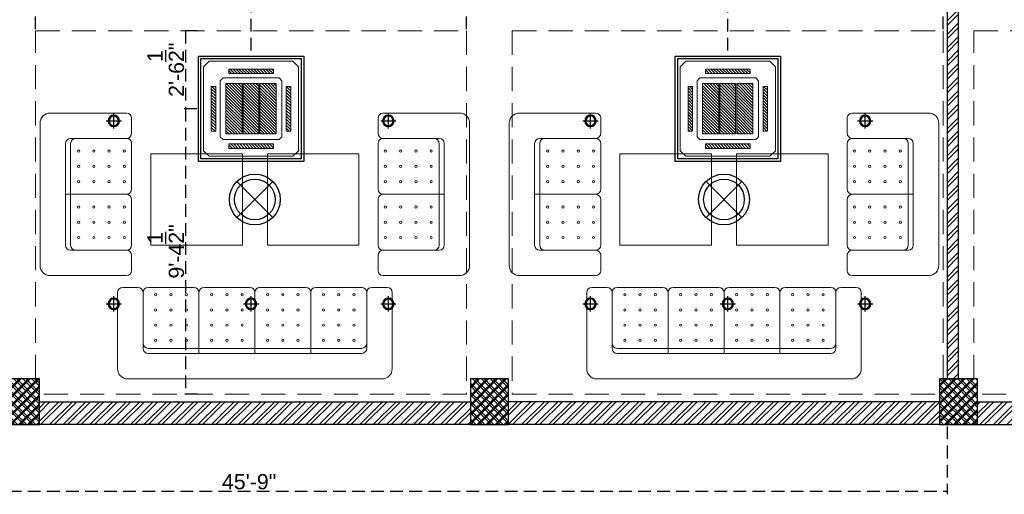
# Model space of a CAD drawing. Header units: inches. Extents: x 105152 to 158499, y 12149 to 30915.
# Tile 15 of 256: x 123361 to 123748, y 17377 to 17564. Entities that reach past the tile are written whole.
import ezdxf

# ---------------------------------------------------------------- set-up
doc = ezdxf.new("R2010")
doc.units = ezdxf.units.IN
doc.header["$MEASUREMENT"] = 0
doc.header["$PDMODE"] = 34
doc.linetypes.add('HIDDEN', pattern=[0.375, 0.25, -0.125])
for name, color, linetype, lineweight in [('-AC-EQUEPMENT', 1, 'Continuous', 20), ('PD_COLUMN', 2, 'Continuous', 60), ('PD_HATCH', 45, 'Continuous', 9)]:
    doc.layers.add(name, color=color, linetype=linetype, lineweight=lineweight)
doc.layers.add('15w led', color=7, linetype='Continuous', true_color=0xe600e6)
doc.layers.add('PD_BASE', color=8, linetype='Continuous', transparency=0.5)
doc.layers.add('PD_DIMENSION', color=101, linetype='Continuous')
doc.layers.add('PD_LIGHTING', color=23, linetype='Continuous')
doc.styles.get("Standard").update_dxf_attribs({"font": 'arial.ttf', "height": 6})
doc.dimstyles.new('ISO-10', dxfattribs={"dimtxt": 6, "dimasz": 0.5, "dimexe": 1.25, "dimexo": 0.625, "dimtad": 1, "dimtoh": 1, "dimdec": 1, "dimlunit": 4, "dimtxsty": 'Standard', "dimblk": 'ARCHTICK', "dimcen": 2.5, "dimclrt": 3, "dimadec": 0, "dimazin": 0, "dimtfac": 1, "dimtdec": 1, "dimtmove": 1, "dimatfit": 3, "dimfxl": 1, "dimarcsym": 0})
pattern_1 = [(45, (268611.2745, 44121.918), (-1.767766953, 1.767766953), []), (135, (268611.2745, 44121.918), (-1.767766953, -1.767766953), [])]

# ---------------------------------------------------------------- blocks, each defined once
blk = doc.blocks.new('LGIHT46E')
for p, q in [((7.07, 7.07), (-7.07, -7.07)), ((-7.07, 7.07), (7.07, -7.07))]:
    blk.add_line(p, q)
for radius in [10, 8]:
    blk.add_circle((0, 0), radius)
blk = doc.blocks.new('_ArchTick')
at = {"color": 0, "linetype": 'ByBlock', "const_width": 0.15}
blk.add_lwpolyline([(-0.5, -0.5), (0.5, 0.5)], dxfattribs=at)
blk = doc.blocks.new('*D252')
at = {"layer": 'Defpoints', "color": 0, "ltscale": 20, "transparency": 16777216}
for p in [(123725.99, 17422.43), (123176.99, 17413.43), (123725.99, 17378.27)]:
    blk.add_point(p, dxfattribs=at)
at = {"layer": 'PD_DIMENSION', "color": 0, "linetype": 'HIDDEN', "lineweight": -2, "ltscale": 20, "transparency": 16777216}
for p, q in [((123176.99, 17403.67), (123176.99, 17377.02)), ((123725.99, 17403.67), (123725.99, 17377.02)), ((123176.99, 17378.27), (123725.99, 17378.27))]:
    blk.add_line(p, q, dxfattribs=at)
at = {"layer": 'PD_DIMENSION', "color": 0, "lineweight": -2, "ltscale": 20, "transparency": 16777216, "xscale": 0.5, "yscale": 0.5, "zscale": 0.5, "rotation": 180}
blk.add_blockref('_ArchTick', (123176.99, 17378.27), dxfattribs=at)
at = {"layer": 'PD_DIMENSION', "color": 0, "lineweight": -2, "ltscale": 20, "transparency": 16777216, "xscale": 0.5, "yscale": 0.5, "zscale": 0.5}
blk.add_blockref('_ArchTick', (123725.99, 17378.27), dxfattribs=at)
at = {"layer": 'PD_DIMENSION', "color": 3, "ltscale": 20, "transparency": 16777216, "insert": (123451.49, 17381.95), "char_height": 6, "attachment_point": 5}
blk.add_mtext('45\'-9"', dxfattribs=at)
blk = doc.blocks.new('columns2')
at = {"layer": 'PD_HATCH', "lineweight": 5}
h = blk.add_hatch(dxfattribs=at)
h.set_pattern_fill('ANSI37', color=173, scale=20)
h.paths.add_polyline_path([(387, -250), (387, -268), (369, -268), (369, -250)])
h.paths.add_polyline_path([(18, 0), (18, -15), (0, -15), (0, 0)])
h.paths.add_polyline_path([(18, -828), (18, -813), (0, -813), (0, -828)])
h.paths.add_polyline_path([(201, -870), (186, -870), (186, -888), (201, -888)])
h.paths.add_polyline_path([(570, -870), (555, -870), (555, -888), (570, -888)])
h.paths.add_polyline_path([(754.5, -870), (739.5, -870), (739.5, -888), (754.5, -888)])
h.paths.add_polyline_path([(934.5, -870), (919.5, -870), (919.5, -888), (934.5, -888)])
h.paths.add_polyline_path([(385.5, -870), (370.5, -870), (370.5, -888), (385.5, -888)])
h.paths.add_polyline_path([(201, 42), (186, 42), (186, 60), (201, 60)])
h.paths.add_polyline_path([(387, -578), (387, -560), (369, -560), (369, -578)])
h.paths.add_polyline_path([(1116, -731.5), (1116, -716.5), (1098, -716.5), (1098, -731.5)])
h.paths.add_polyline_path([(1116, -111.5), (1116, -96.5), (1098, -96.5), (1098, -111.5)])
h.paths.add_polyline_path([(1116, -561.5), (1116, -576.5), (1098, -576.5), (1098, -561.5)])
h.paths.add_polyline_path([(1116, -251.5), (1116, -266.5), (1098, -266.5), (1098, -251.5)])
h.paths.add_polyline_path([(0, -731.5), (0, -716.5), (18, -716.5), (18, -731.5)])
h.paths.add_polyline_path([(0, -111.5), (0, -96.5), (18, -96.5), (18, -111.5)])
h.paths.add_polyline_path([(0, -406.5), (0, -421.5), (18, -421.5), (18, -406.5)])
h.paths.add_polyline_path([(0, -561.5), (0, -576.5), (18, -576.5), (18, -561.5)])
h.paths.add_polyline_path([(0, -251.5), (0, -266.5), (18, -266.5), (18, -251.5)])
h.paths.add_polyline_path([(993, -111.5), (993, -99.5), (984, -99.5), (984, -111.5)])
h.paths.add_polyline_path([(993, -189.5), (993, -201.5), (984, -201.5), (984, -189.5)])
h.paths.add_polyline_path([(903, -111.5), (903, -99.5), (912, -99.5), (912, -111.5)])
h.paths.add_polyline_path([(903, -189.5), (903, -201.5), (912, -201.5), (912, -189.5)])
h.paths.add_polyline_path([(75, -870), (60, -870), (60, -888), (75, -888)])
h.paths.add_polyline_path([(1116, -870), (1101, -870), (1101, -888), (1116, -888)])
h.paths.add_polyline_path([(75, 42), (60, 42), (60, 60), (75, 60)])
h.paths.add_polyline_path([(570, 42), (555, 42), (555, 60), (570, 60)])
h.paths.add_polyline_path([(754.5, 42), (739.5, 42), (739.5, 60), (754.5, 60)])
h.paths.add_polyline_path([(934.5, 42), (919.5, 42), (919.5, 60), (934.5, 60)])
h.paths.add_polyline_path([(385.5, 42), (370.5, 42), (370.5, 60), (385.5, 60)])
h.paths.add_polyline_path([(1116, 42), (1101, 42), (1101, 60), (1116, 60)])
h.paths.add_polyline_path([(738, -250), (738, -268), (756, -268), (756, -250)])
h.paths.add_polyline_path([(756, -578), (756, -560), (738, -560), (738, -578)])
at = {"layer": 'PD_COLUMN', "color": 173, "lineweight": 5}
for points in [[(201, -870), (186, -870), (186, -888), (201, -888)], [(385.5, -870), (370.5, -870), (370.5, -888), (385.5, -888)], [(570, -870), (555, -870), (555, -888), (570, -888)]]:
    blk.add_lwpolyline(points, close=True, dxfattribs=at)
at = {"layer": 'PD_HATCH', "color": 173, "linetype": 'HIDDEN', "lineweight": 5, "ltscale": 38}
for p, q in [((199.5, -870), (199.5, -733)), ((199.5, -733), (369, -733)), ((369, -733), (369, -876)), ((387, -733), (556.5, -733)), ((387, -733), (387, -876)), ((556.5, -870), (556.5, -733)), ((568.5, -870), (568.5, -733)), ((568.5, -733), (738, -733)), ((369, -876), (201, -876)), ((387, -876), (555, -876)), ((738, -876), (570, -876)), ((370.5, -888), (201, -888)), ((385.5, -888), (555, -888)), ((739.5, -888), (570, -888))]:
    blk.add_line(p, q, dxfattribs=at)
blk = doc.blocks.new('dgdg')
h = blk.add_hatch()
h.set_pattern_fill('ANSI31', color=256, scale=150)
h.paths.add_polyline_path([(-20, -226), (-60, -226), (-60, -626), (-20, -626)])
h.paths.add_polyline_path([(-175, -71), (-575, -71), (-575, -111), (-175, -111)])
h.paths.add_polyline_path([(-690, -226), (-730, -226), (-730, -626), (-690, -626)])
h.paths.add_polyline_path([(-175, -741), (-575, -741), (-575, -781), (-175, -781)])
h = blk.add_hatch()
h.set_pattern_fill('ANSI31', color=256, scale=150)
h.set_pattern_definition([(45, (17390.127, 13433.387), (-13.258252, 13.258252), [])])
h.paths.add_polyline_path([(-455, -651), (-600, -651), (-600, -201), (-455, -201)])
h.paths.add_polyline_path([(-295, -201), (-150, -201), (-150, -651), (-295, -651)])
h.paths.add_polyline_path([(-305, -651), (-445, -651), (-445, -201), (-305, -201)])
for points in [[(-750, -1), (0, -1), (50, -51), (50, -801), (0, -851), (-750, -851), (-800, -801), (-800, -51)], [(-575, -71), (-175, -71), (-175, -111), (-575, -111)], [(-625, -151), (-125, -151), (-100, -176), (-100, -676), (-125, -701), (-625, -701), (-650, -676), (-650, -176)], [(-690, -626), (-690, -226), (-730, -226), (-730, -626)], [(-60, -626), (-60, -226), (-20, -226), (-20, -626)], [(-575, -781), (-175, -781), (-175, -741), (-575, -741)]]:
    blk.add_lwpolyline(points, close=True)
for points in [[(-455, -651), (-600, -651), (-600, -201), (-455, -201), (-455, -651)], [(-305, -651), (-445, -651), (-445, -201), (-305, -201), (-305, -651)], [(-295, -201), (-150, -201), (-150, -651), (-295, -651), (-295, -201)]]:
    blk.add_lwpolyline(points)
blk = doc.blocks.new('ight 18w')
at = {"lineweight": 25}
for p, q in [((6, 0), (-6, 0)), ((0, 6), (0, -6))]:
    blk.add_line(p, q, dxfattribs=at)
for radius in [4.5, 3.75]:
    blk.add_circle((0, 0), radius, dxfattribs=at)
blk = doc.blocks.new('*D266')
at = {"layer": 'Defpoints', "color": 0, "ltscale": 20, "transparency": 16777216}
for p in [(123431.86, 17559.43), (123426.41, 17528.73), (123431.54, 17528.73)]:
    blk.add_point(p, dxfattribs=at)
at = {"layer": 'PD_DIMENSION', "color": 0, "linetype": 'HIDDEN', "lineweight": -2, "ltscale": 20, "transparency": 16777216}
for p, q in [((123431.23, 17559.43), (123425.16, 17559.43)), ((123426.41, 17559.43), (123426.41, 17528.73)), ((123430.92, 17528.73), (123425.16, 17528.73))]:
    blk.add_line(p, q, dxfattribs=at)
at = {"layer": 'PD_DIMENSION', "color": 0, "lineweight": -2, "ltscale": 20, "transparency": 16777216, "xscale": 0.5, "yscale": 0.5, "zscale": 0.5}
for p, rotation in [((123426.41, 17559.43), 90), ((123426.41, 17528.73), 270)]:
    blk.add_blockref('_ArchTick', p, dxfattribs=dict(at, rotation=rotation))
at = {"layer": 'PD_DIMENSION', "color": 3, "ltscale": 20, "transparency": 16777216, "insert": (123418.71, 17544.08), "char_height": 6, "attachment_point": 5, "rotation": 90}
blk.add_mtext('2\'-6{\\H1.000000x;\\S1/2;}"', dxfattribs=at)
blk = doc.blocks.new('*D268')
at = {"layer": 'Defpoints', "color": 0, "ltscale": 20, "transparency": 16777216}
for p in [(123431.54, 17528.73), (123426.41, 17416.43), (123431.77, 17416.43)]:
    blk.add_point(p, dxfattribs=at)
at = {"layer": 'PD_DIMENSION', "color": 0, "linetype": 'HIDDEN', "lineweight": -2, "ltscale": 20, "transparency": 16777216}
for p, q in [((123430.92, 17528.73), (123425.16, 17528.73)), ((123426.41, 17528.73), (123426.41, 17416.43)), ((123431.14, 17416.43), (123425.16, 17416.43))]:
    blk.add_line(p, q, dxfattribs=at)
at = {"layer": 'PD_DIMENSION', "color": 0, "lineweight": -2, "ltscale": 20, "transparency": 16777216, "xscale": 0.5, "yscale": 0.5, "zscale": 0.5}
for p, rotation in [((123426.41, 17528.73), 90), ((123426.41, 17416.43), 270)]:
    blk.add_blockref('_ArchTick', p, dxfattribs=dict(at, rotation=rotation))
at = {"layer": 'PD_DIMENSION', "color": 3, "ltscale": 20, "transparency": 16777216, "insert": (123418.71, 17472.58), "char_height": 6, "attachment_point": 5, "rotation": 90}
blk.add_mtext('9\'-4{\\H1.000000x;\\S1/2;}"', dxfattribs=at)
blk = doc.blocks.new('*D269')
at = {"layer": 'Defpoints', "color": 0, "ltscale": 20, "transparency": 16777216}
for p in [(123452.24, 17577.03), (123367.49, 17559.43), (123452.24, 17549.43)]:
    blk.add_point(p, dxfattribs=at)
at = {"layer": 'PD_DIMENSION', "color": 0, "linetype": 'HIDDEN', "lineweight": -2, "ltscale": 20, "transparency": 16777216}
for p, q in [((123367.49, 17560.05), (123367.49, 17578.28)), ((123367.49, 17577.03), (123452.24, 17577.03)), ((123452.24, 17551.63), (123452.24, 17578.28))]:
    blk.add_line(p, q, dxfattribs=at)
at = {"layer": 'PD_DIMENSION', "color": 0, "lineweight": -2, "ltscale": 20, "transparency": 16777216, "xscale": 0.5, "yscale": 0.5, "zscale": 0.5, "rotation": 180}
blk.add_blockref('_ArchTick', (123367.49, 17577.03), dxfattribs=at)
at = {"layer": 'PD_DIMENSION', "color": 0, "lineweight": -2, "ltscale": 20, "transparency": 16777216, "xscale": 0.5, "yscale": 0.5, "zscale": 0.5}
blk.add_blockref('_ArchTick', (123452.24, 17577.03), dxfattribs=at)
at = {"layer": 'PD_DIMENSION', "color": 3, "ltscale": 20, "transparency": 16777216, "insert": (123409.87, 17580.67), "char_height": 6, "attachment_point": 5}
blk.add_mtext('7\'-1"', dxfattribs=at)
blk = doc.blocks.new('*D270')
at = {"layer": 'Defpoints', "color": 0, "ltscale": 20, "transparency": 16777216}
for p in [(123536.99, 17577.03), (123536.99, 17559.43), (123452.24, 17549.43)]:
    blk.add_point(p, dxfattribs=at)
at = {"layer": 'PD_DIMENSION', "color": 0, "linetype": 'HIDDEN', "lineweight": -2, "ltscale": 20, "transparency": 16777216}
for p, q in [((123452.24, 17551.63), (123452.24, 17578.28)), ((123452.24, 17577.03), (123536.99, 17577.03)), ((123536.99, 17560.05), (123536.99, 17578.28))]:
    blk.add_line(p, q, dxfattribs=at)
at = {"layer": 'PD_DIMENSION', "color": 0, "lineweight": -2, "ltscale": 20, "transparency": 16777216, "xscale": 0.5, "yscale": 0.5, "zscale": 0.5, "rotation": 180}
blk.add_blockref('_ArchTick', (123452.24, 17577.03), dxfattribs=at)
at = {"layer": 'PD_DIMENSION', "color": 0, "lineweight": -2, "ltscale": 20, "transparency": 16777216, "xscale": 0.5, "yscale": 0.5, "zscale": 0.5}
blk.add_blockref('_ArchTick', (123536.99, 17577.03), dxfattribs=at)
at = {"layer": 'PD_DIMENSION', "color": 3, "ltscale": 20, "transparency": 16777216, "insert": (123494.62, 17580.67), "char_height": 6, "attachment_point": 5}
blk.add_mtext('7\'-1"', dxfattribs=at)
blk = doc.blocks.new('*D271')
at = {"layer": 'Defpoints', "color": 0, "ltscale": 20, "transparency": 16777216}
for p in [(123639.74, 17577.03), (123554.99, 17571.43), (123639.74, 17549.43)]:
    blk.add_point(p, dxfattribs=at)
at = {"layer": 'PD_DIMENSION', "color": 0, "linetype": 'HIDDEN', "lineweight": -2, "ltscale": 20, "transparency": 16777216}
for p, q in [((123554.99, 17572.05), (123554.99, 17578.28)), ((123554.99, 17577.03), (123639.74, 17577.03)), ((123639.74, 17551.63), (123639.74, 17578.28))]:
    blk.add_line(p, q, dxfattribs=at)
at = {"layer": 'PD_DIMENSION', "color": 0, "lineweight": -2, "ltscale": 20, "transparency": 16777216, "xscale": 0.5, "yscale": 0.5, "zscale": 0.5, "rotation": 180}
blk.add_blockref('_ArchTick', (123554.99, 17577.03), dxfattribs=at)
at = {"layer": 'PD_DIMENSION', "color": 0, "lineweight": -2, "ltscale": 20, "transparency": 16777216, "xscale": 0.5, "yscale": 0.5, "zscale": 0.5}
blk.add_blockref('_ArchTick', (123639.74, 17577.03), dxfattribs=at)
at = {"layer": 'PD_DIMENSION', "color": 3, "ltscale": 20, "transparency": 16777216, "insert": (123597.37, 17580.67), "char_height": 6, "attachment_point": 5}
blk.add_mtext('7\'-1"', dxfattribs=at)
blk = doc.blocks.new('*D272')
at = {"layer": 'Defpoints', "color": 0, "ltscale": 20, "transparency": 16777216}
for p in [(123724.49, 17577.03), (123724.49, 17559.43), (123639.74, 17549.43)]:
    blk.add_point(p, dxfattribs=at)
at = {"layer": 'PD_DIMENSION', "color": 0, "linetype": 'HIDDEN', "lineweight": -2, "ltscale": 20, "transparency": 16777216}
for p, q in [((123639.74, 17551.63), (123639.74, 17578.28)), ((123639.74, 17577.03), (123724.49, 17577.03)), ((123724.49, 17560.05), (123724.49, 17578.28))]:
    blk.add_line(p, q, dxfattribs=at)
at = {"layer": 'PD_DIMENSION', "color": 0, "lineweight": -2, "ltscale": 20, "transparency": 16777216, "xscale": 0.5, "yscale": 0.5, "zscale": 0.5, "rotation": 180}
blk.add_blockref('_ArchTick', (123639.74, 17577.03), dxfattribs=at)
at = {"layer": 'PD_DIMENSION', "color": 0, "lineweight": -2, "ltscale": 20, "transparency": 16777216, "xscale": 0.5, "yscale": 0.5, "zscale": 0.5}
blk.add_blockref('_ArchTick', (123724.49, 17577.03), dxfattribs=at)
at = {"layer": 'PD_DIMENSION', "color": 3, "ltscale": 20, "transparency": 16777216, "insert": (123682.12, 17580.67), "char_height": 6, "attachment_point": 5}
blk.add_mtext('7\'-1"', dxfattribs=at)
blk = doc.blocks.new('ghfhgfh')
at = {"color": 251, "lineweight": 5}
for p, q in [((133107.64, 19586.52), (133207.64, 19586.52)), ((133103.64, 19552.52), (133103.64, 19582.52)), ((133211.64, 19582.52), (133211.64, 19552.52)), ((133211.64, 19582.52), (133211.64, 19552.52)), ((133199.64, 19576.52), (133115.64, 19576.52)), ((133135.64, 19576.52), (133135.64, 19552.52)), ((133157.64, 19576.52), (133157.64, 19552.52)), ((133179.64, 19576.52), (133179.64, 19552.52)), ((133113.64, 19552.52), (133113.64, 19574.52)), ((133115.64, 19574.52), (133199.64, 19574.52)), ((133201.64, 19574.52), (133201.64, 19552.52)), ((133111.64, 19550.52), (133105.64, 19550.52)), ((133133.64, 19550.52), (133115.64, 19550.52)), ((133155.64, 19550.52), (133137.64, 19550.52)), ((133159.64, 19550.52), (133177.64, 19550.52)), ((133181.64, 19550.52), (133199.64, 19550.52)), ((133203.64, 19550.52), (133209.64, 19550.52))]:
    blk.add_line(p, q, dxfattribs=at)
for centre in [(133118.64, 19571.38), (133124.64, 19571.38), (133130.64, 19571.38), (133140.64, 19571.38), (133146.64, 19571.38), (133152.64, 19571.38), (133162.64, 19571.38), (133168.64, 19571.38), (133174.64, 19571.38), (133184.64, 19571.38), (133190.64, 19571.38), (133196.64, 19571.38), (133118.64, 19565.38), (133124.64, 19565.38), (133130.64, 19565.38), (133140.64, 19565.38), (133146.64, 19565.38), (133152.64, 19565.38), (133162.64, 19565.38), (133168.64, 19565.38), (133174.64, 19565.38), (133184.64, 19565.38), (133190.64, 19565.38), (133196.64, 19565.38), (133118.64, 19559.38), (133124.64, 19559.38), (133130.64, 19559.38), (133140.64, 19559.38), (133146.64, 19559.38), (133152.64, 19559.38), (133162.64, 19559.38), (133168.64, 19559.38), (133174.64, 19559.38), (133184.64, 19559.38), (133190.64, 19559.38), (133196.64, 19559.38), (133118.64, 19553.38), (133124.64, 19553.38), (133130.64, 19553.38), (133140.64, 19553.38), (133146.64, 19553.38), (133152.64, 19553.38), (133162.64, 19553.38), (133168.64, 19553.38), (133174.64, 19553.38), (133184.64, 19553.38), (133190.64, 19553.38), (133196.64, 19553.38)]:
    blk.add_circle(centre, 0.442, dxfattribs=at)
for centre, radius, start, end in [((133107.64, 19582.52), 4, 90, 180), ((133207.64, 19582.52), 4, 0, 90), ((133115.64, 19574.52), 2, 90, 180), ((133199.64, 19574.52), 2, 0, 90), ((133115.64, 19572.52), 2, 90, 180), ((133199.64, 19572.52), 2, 0, 90), ((133105.64, 19552.52), 2, 180, 270), ((133111.64, 19552.52), 2, 270, 0), ((133115.64, 19552.52), 2, 180, 270), ((133133.64, 19552.52), 2, 270, 0), ((133137.64, 19552.52), 2, 180, 270), ((133155.64, 19552.52), 2, 270, 0), ((133159.64, 19552.52), 2, 180, 270), ((133177.64, 19552.52), 2, 270, 0), ((133181.64, 19552.52), 2, 180, 270), ((133199.64, 19552.52), 2, 270, 0), ((133203.64, 19552.52), 2, 180, 270), ((133209.64, 19552.52), 2, 270, 0)]:
    blk.add_arc(centre, radius, start, end, dxfattribs=at)
blk = doc.blocks.new('A$C545F11F4')
at = {"color": 251, "lineweight": 5}
for p, q in [((2, 56), (2, 62)), ((4, 64), (34, 64)), ((38, 60), (38, 4)), ((2, 34), (2, 52)), ((4, 54), (26, 54)), ((26, 52), (26, 12)), ((28, 12), (28, 52)), ((28, 32), (4, 32)), ((2, 30), (2, 12)), ((2, 8), (2, 2)), ((26, 10), (4, 10)), ((34, 0), (4, 0))]:
    blk.add_line(p, q, dxfattribs=at)
for centre in [(4.86, 49), (10.86, 49), (16.86, 49), (22.86, 49), (4.86, 43), (10.86, 43), (16.86, 43), (22.86, 43), (4.86, 37), (10.86, 37), (16.86, 37), (22.86, 37), (4.86, 27), (10.86, 27), (16.86, 27), (22.86, 27), (4.86, 21), (10.86, 21), (16.86, 21), (22.86, 21), (4.86, 15), (10.86, 15), (16.86, 15), (22.86, 15)]:
    blk.add_circle(centre, 0.442, dxfattribs=at)
for centre, radius, start, end in [((4, 62), 2, 90, 180), ((34, 60), 4, 0, 90), ((4, 56), 2, 180, 270), ((4, 52), 2, 90, 180), ((24, 52), 2, 360, 90), ((26, 52), 2, 0, 90), ((4, 34), 2, 180, 270), ((4, 30), 2, 90, 180), ((4, 12), 2, 180, 270), ((24, 12), 2, 270, 0), ((26, 12), 2, 270, 0), ((4, 8), 2, 90, 180), ((34, 4), 4, 270, 0), ((4, 2), 2, 180, 270)]:
    blk.add_arc(centre, radius, start, end, dxfattribs=at)
blk = doc.blocks.new('EDEW')
at = {"color": 251, "lineweight": 5}
for points in [[(-122.75, 83.74), (-86.75, 83.74), (-86.75, 47.74), (-122.75, 47.74)], [(-40.92, 83.74), (-76.92, 83.74), (-76.92, 47.74), (-40.92, 47.74)]]:
    blk.add_lwpolyline(points, close=True, dxfattribs=at)
at = {"color": 251, "xscale": -1}
blk.add_blockref('A$C545F11F4', (-128.3, 35.76), dxfattribs=at)
at = {"color": 251}
blk.add_blockref('A$C545F11F4', (-35.37, 35.76), dxfattribs=at)
at = {"color": 251, "xscale": -1, "rotation": 180}
blk.add_blockref('ghfhgfh', (-133239.47, 19581.66), dxfattribs=at)

msp = doc.modelspace()

# ---------------------------------------------------------------- hatches: boundary and pattern name
at = {"layer": 'PD_BASE'}
h = msp.add_hatch(dxfattribs=at)
h.set_pattern_fill('ANSI32', color=256, scale=10)
h.set_pattern_definition([(45, (123173.841, 17518.1774), (-2.65165, 2.65165), []), (45, (123175.6088, 17518.1774), (-2.65165, 2.65165), [])])
h.paths.add_polyline_path([(123176.99, 17560.93), (123167.99, 17560.93), (123167.99, 17479.43), (123176.99, 17479.43)])
h.paths.add_polyline_path([(123538.49, 17413.43), (123368.99, 17413.43), (123368.99, 17404.43), (123538.49, 17404.43)])
h.paths.add_polyline_path([(123722.99, 17413.43), (123553.49, 17413.43), (123553.49, 17404.43), (123722.99, 17404.43)])
h.paths.add_polyline_path([(123176.99, 18277.43), (123167.99, 18277.43), (123167.99, 18195.93), (123176.99, 18195.93)])
h.paths.add_polyline_path([(123176.99, 18180.93), (123167.99, 18180.93), (123167.99, 18040.93), (123176.99, 18040.93)])
h.paths.add_polyline_path([(123176.99, 18025.93), (123167.99, 18025.93), (123167.99, 17885.93), (123176.99, 17885.93)])
h.paths.add_polyline_path([(123176.99, 17870.93), (123167.99, 17870.93), (123167.99, 17730.93), (123176.99, 17730.93)])
h.paths.add_polyline_path([(123176.99, 17715.93), (123167.99, 17715.93), (123167.99, 17575.93), (123176.99, 17575.93)])
h.paths.add_polyline_path([(124268.99, 18352.43), (124102.49, 18352.43), (124102.49, 18343.43), (124268.99, 18343.43)])
h.paths.add_polyline_path([(124087.49, 18352.43), (123922.49, 18352.43), (123922.49, 18343.43), (124087.49, 18343.43)])
h.paths.add_polyline_path([(123907.49, 18352.43), (123737.99, 18352.43), (123737.99, 18343.43), (123907.49, 18343.43)])
h.paths.add_polyline_path([(123722.99, 18352.43), (123553.49, 18352.43), (123553.49, 18343.43), (123722.99, 18343.43)])
h.paths.add_polyline_path([(123353.99, 18352.43), (123242.99, 18352.43), (123242.99, 18343.43), (123353.99, 18343.43)])
h.paths.add_polyline_path([(123227.99, 18352.43), (123167.99, 18352.43), (123167.99, 18292.43), (123176.99, 18292.43), (123176.99, 18343.43), (123227.99, 18343.43)])
h.paths.add_polyline_path([(123176.99, 17464.43), (123167.99, 17464.43), (123167.99, 17404.43), (123227.99, 17404.43), (123227.99, 17413.43), (123176.99, 17413.43)])
h.paths.add_polyline_path([(123353.99, 17413.43), (123242.99, 17413.43), (123242.99, 17404.43), (123353.99, 17404.43)])
h.paths.add_polyline_path([(123762.74, 17413.43), (123737.99, 17413.43), (123737.99, 17404.43), (123762.74, 17404.43)])
h.paths.add_polyline_path([(123907.49, 17413.43), (123882.74, 17413.43), (123882.74, 17404.43), (123907.49, 17404.43)])
h.paths.add_polyline_path([(123944.99, 17413.43), (123922.49, 17413.43), (123922.49, 17404.43), (123944.99, 17404.43)])
h.paths.add_polyline_path([(124087.49, 17413.43), (124064.99, 17413.43), (124064.99, 17404.43), (124087.49, 17404.43)])
h.paths.add_polyline_path([(124124.99, 17413.43), (124102.49, 17413.43), (124102.49, 17404.43), (124124.99, 17404.43)])
h.paths.add_polyline_path([(124268.99, 17413.43), (124244.99, 17413.43), (124244.99, 17404.43), (124268.99, 17404.43)])
h.paths.add_polyline_path([(124283.99, 17422.43), (124274.99, 17422.43)])
h.paths.add_polyline_path([(124283.99, 17560.93), (124274.99, 17560.93), (124274.99, 17422.43), (124283.99, 17422.43)])
h.paths.add_polyline_path([(124283.99, 17715.93), (124274.99, 17715.93), (124274.99, 17575.93), (124283.99, 17575.93)])
h.paths.add_polyline_path([(124283.99, 18025.93), (124274.99, 18025.93), (124274.99, 17730.93), (124283.99, 17730.93)])
h.paths.add_polyline_path([(124283.99, 18334.43), (124274.99, 18334.43), (124274.99, 18195.93), (124283.99, 18195.93)])
h.paths.add_polyline_path([(124265.99, 18192.93), (124160.99, 18192.93), (124160.99, 18183.93), (124265.99, 18183.93)])
h.paths.add_polyline_path([(124160.99, 18180.93), (124151.99, 18180.93), (124151.99, 18102.93), (124160.99, 18102.93)])
h.paths.add_polyline_path([(124151.99, 18192.93), (124079.99, 18192.93), (124079.99, 18183.93), (124151.99, 18183.93)])
h.paths.add_polyline_path([(124079.99, 18180.93), (124070.99, 18180.93), (124070.99, 18102.93), (124079.99, 18102.93)])
h.paths.add_polyline_path([(124070.99, 18192.93), (123989.99, 18192.93), (123989.99, 18090.93), (124016.99, 18090.93), (124016.99, 18099.93), (123998.99, 18099.93), (123998.99, 18183.93), (124070.99, 18183.93)])
h.paths.add_polyline_path([(124070.99, 18099.93), (124052.99, 18099.93), (124052.99, 18090.93), (124070.99, 18090.93)], flags=17)
h.paths.add_polyline_path([(124097.99, 18099.93), (124079.99, 18099.93), (124079.99, 18090.93), (124097.99, 18090.93)])
h.paths.add_polyline_path([(124151.99, 18099.93), (124133.99, 18099.93), (124133.99, 18090.93), (124151.99, 18090.93)])
h.paths.add_polyline_path([(124160.99, 18090.93), (124151.99, 18090.93), (124151.99, 18027.93), (124160.99, 18027.93)])
h.paths.add_polyline_path([(124283.99, 18041.93), (124274.99, 18041.93), (124274.99, 18040.93), (124283.99, 18040.93)])
h.paths.add_polyline_path([(124283.99, 18180.93), (124274.99, 18180.93), (124274.99, 18161.93), (124283.99, 18161.93)])
h.paths.add_polyline_path([(123405.74, 18343.43), (123405.74, 18352.43), (123368.99, 18352.43), (123368.99, 18343.43)])
h.paths.add_polyline_path([(123501.74, 18352.43), (123501.74, 18343.43), (123538.49, 18343.43), (123538.49, 18352.43)])
h = msp.add_hatch(dxfattribs=at)
h.set_pattern_fill('ANSI32', color=256, scale=10)
h.set_pattern_definition([(45, (-9858.2517, -1236.3267), (-2.65165043, 2.65165043), []), (45, (-9856.484, -1236.3267), (-2.65165043, 2.65165043), [])])
h.paths.add_polyline_path([(123730.49, 17954.55), (123536.99, 17954.55), (123536.99, 17949.55), (123574.94, 17949.55), (123725.99, 17949.55), (123725.99, 17422.43), (123730.49, 17422.43), (123730.49, 17949.55)])
h = msp.add_hatch(dxfattribs=at)
h.set_pattern_fill('ANSI37', color=256, scale=20)
h.set_pattern_definition(pattern_1)
h.paths.add_polyline_path([(123368.99, 17404.43), (123353.99, 17404.43), (123353.99, 17422.43), (123368.99, 17422.43)])
h = msp.add_hatch(dxfattribs=at)
h.set_pattern_fill('ANSI37', color=256, scale=20)
h.set_pattern_definition(pattern_1)
h.paths.add_polyline_path([(123553.49, 17404.43), (123538.49, 17404.43), (123538.49, 17422.43), (123553.49, 17422.43)])
h = msp.add_hatch(dxfattribs=at)
h.set_pattern_fill('ANSI37', color=256, scale=20)
h.set_pattern_definition(pattern_1)
h.paths.add_polyline_path([(123737.99, 17404.43), (123722.99, 17404.43), (123722.99, 17422.43), (123737.99, 17422.43)])

# ---------------------------------------------------------------- linework, layer by layer
at = {"layer": 'PD_BASE', "lineweight": 30}
for p, q in [((123368.99, 17413.43), (123538.49, 17413.43)), ((123722.99, 17413.43), (123553.49, 17413.43)), ((123737.99, 17413.43), (123762.74, 17413.43)), ((123538.49, 17404.43), (123368.99, 17404.43)), ((123722.99, 17404.43), (123553.49, 17404.43)), ((123737.99, 17404.43), (123762.74, 17404.43))]:
    msp.add_line(p, q, dxfattribs=at)
msp.add_lwpolyline([(123725.99, 17949.55), (123725.99, 17422.43), (123730.49, 17422.43), (123730.49, 17949.55)], dxfattribs=at)
at = {"layer": 'PD_BASE'}
for points in [[(123368.99, 17422.43), (123353.99, 17422.43), (123353.99, 17404.43), (123368.99, 17404.43)], [(123553.49, 17422.43), (123538.49, 17422.43), (123538.49, 17404.43), (123553.49, 17404.43)], [(123737.99, 17422.43), (123722.99, 17422.43), (123722.99, 17404.43), (123737.99, 17404.43)]]:
    msp.add_lwpolyline(points, close=True, dxfattribs=at)
at = {"layer": 'PD_LIGHTING'}
for points in [[(123431.54, 17549.43), (123472.94, 17549.43), (123472.94, 17508.03), (123431.54, 17508.03)], [(123432.54, 17548.43), (123471.94, 17548.43), (123471.94, 17509.03), (123432.54, 17509.03)], [(123619.04, 17549.43), (123660.44, 17549.43), (123660.44, 17508.03), (123619.04, 17508.03)], [(123620.04, 17548.43), (123659.44, 17548.43), (123659.44, 17509.03), (123620.04, 17509.03)]]:
    msp.add_lwpolyline(points, close=True, dxfattribs=at)

# ---------------------------------------------------------------- block references
at = {"layer": '-AC-EQUEPMENT', "color": 251, "true_color": 0x636466, "xscale": -0.04399999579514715, "yscale": 0.04399999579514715, "zscale": 0.04399999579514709}
for p in [(123435.74, 17547.47), (123623.24, 17547.47)]:
    msp.add_blockref('dgdg', p, dxfattribs=at)
at = {"layer": '15w led', "xscale": -0.5, "yscale": 0.5, "zscale": 0.5, "rotation": 90}
for p in [(123398.24, 17523.93), (123506.24, 17523.93), (123585.74, 17523.93), (123693.74, 17523.93), (123398.24, 17451.93), (123452.24, 17451.93), (123506.24, 17451.93), (123585.74, 17451.93), (123639.74, 17451.93), (123693.74, 17451.93)]:
    msp.add_blockref('ight 18w', p, dxfattribs=at)
at = {"layer": 'PD_BASE'}
for p in [(123535.58, 17427.29), (123720.08, 17427.29)]:
    msp.add_blockref('EDEW', p, dxfattribs=at)
at = {"layer": 'PD_COLUMN'}
msp.add_blockref('columns2', (123167.99, 18292.43), dxfattribs=at)
at = {"layer": 'PD_LIGHTING'}
for p in [(123453.74, 17493.03), (123638.24, 17493.03)]:
    msp.add_blockref('LGIHT46E', p, dxfattribs=at)

# ---------------------------------------------------------------- dimensions: what is measured, and where the dimension line sits
at = {"layer": 'PD_DIMENSION', "ltscale": 20}
for base, p1, p2, picture, middle in [((123452.2415018, 17577.03419279), (123367.4915018, 17559.42694979), (123452.2415018, 17549.42694979), '*D269', (123409.8665018, 17580.6714711)), ((123536.9915018, 17577.03419279), (123452.2415018, 17549.42694979), (123536.9915018, 17559.42694979), '*D270', (123494.6165018, 17580.6714711)), ((123639.7415018, 17577.03419279), (123554.9915018, 17571.42694979), (123639.7415018, 17549.42694979), '*D271', (123597.3665018, 17580.6714711)), ((123724.4915018, 17577.03419279), (123639.7415018, 17549.42694979), (123724.4915018, 17559.42694979), '*D272', (123682.1165018, 17580.6714711)), ((123725.99, 17378.27), (123176.99, 17413.43), (123725.99, 17422.43), '*D252', (123451.49, 17381.95))]:
    dim = msp.add_linear_dim(base=base, p1=p1, p2=p2, dimstyle='ISO-10', override={"dimfxl": 25.4, "dimfxlon": 1, "dimarcsym": 1}, dxfattribs=at)
    dim.commit()
    dim.dimension.update_dxf_attribs({"geometry": picture, "text_midpoint": middle})
for base, p1, p2, picture, middle in [((123426.41, 17528.73), (123431.86, 17559.43), (123431.54, 17528.73), '*D266', (123418.71, 17544.08)), ((123426.41, 17416.43), (123431.54, 17528.73), (123431.77, 17416.43), '*D268', (123418.71, 17472.58))]:
    dim = msp.add_linear_dim(base=base, p1=p1, p2=p2, angle=90, dimstyle='ISO-10', override={"dimfxl": 25.4, "dimfxlon": 1, "dimarcsym": 1}, dxfattribs=at)
    dim.commit()
    dim.dimension.update_dxf_attribs({"geometry": picture, "text_midpoint": middle})

doc.saveas('drawing.dxf')
